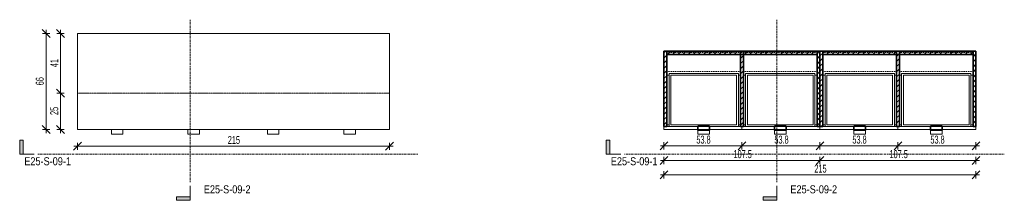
# Model space of a CAD drawing. Header units: centimetres. Extents: x 24553 to 27240, y -3028 to 11849.
# Tile 4 of 4: x 25051 to 25729, y 11725 to 11849. Entities that reach past the tile are written whole.
import ezdxf

# ---------------------------------------------------------------- set-up
doc = ezdxf.new("R2010")
doc.units = ezdxf.units.CM
for name, pattern in [('Centre', [3.175, 0.635, -0.475, 1.59, -0.475]), ('Dash 1mm', [0.2, 0.1, -0.1]), ('Dash 2mm', [0.4, 0.2, -0.2])]:
    doc.linetypes.add(name, pattern=pattern)
for name, color, linetype, lineweight in [('A-ANNO-DIMS', 211, 'Continuous', 9), ('A-ANNO-DIMS-25', 211, 'Continuous', 9), ('A-DETL-HDLN', 90, 'Dash 2mm', 18), ('A-GENM', 13, 'Continuous', 18), ('A-GENM-HDLN', 13, 'Dash 1mm', 18), ('G-ANNO-SYMB', 111, 'Continuous', 9)]:
    doc.layers.add(name, color=color, linetype=linetype, lineweight=lineweight)
doc.styles.add('Arial Narrow', font='ARIALN.TTF', dxfattribs={"height": 5.5})
doc.styles.add('Arial Narrow_1', font='ARIALN.TTF', dxfattribs={"width": 0.8, "height": 5.5})
doc.dimstyles.new('2_2mm-Centymetry-Weryfikacja', dxfattribs={"dimscale": 30.48, "dimtxt": 5.62887, "dimasz": 0.180446, "dimexe": 0.082021, "dimexo": 0.0625, "dimgap": 0, "dimtad": 1, "dimdec": 1, "dimrnd": 0.1, "dimdsep": 46, "dimtxsty": 'Arial Narrow_1', "dimblk1": 'OBLIQUE', "dimblk2": 'OBLIQUE', "dimsah": 1, "dimcen": 0.09, "dimdle": 0.082021, "dimazin": 2, "dimtfac": 1, "dimtdec": 4, "dimtix": 1, "dimtmove": 0, "dimatfit": 3, "dimfxl": 0.082021, "dimfxlon": 1, "dimtvp": 1, "dimtolj": 1, "dimtzin": 0, "dimarcsym": 2})
pattern_1 = [(45, (-22389.951, -11783.543), (-1.76776695, 1.76776695), [])]

# ---------------------------------------------------------------- blocks, each defined once
blk = doc.blocks.new('FURN_Med_E25-S-09 - E25-S-09-V1-E25-S-09-1')
at = {"layer": 'A-GENM'}
for p, q in [((215, 55.99), (0, 55.99)), ((0, 55.99), (0, -10)), ((215, -10), (215, 55.99)), ((0, -10), (215, -10)), ((23.37, -10.5), (23.37, -10)), ((23.37, -10.5), (23.37, -13.3)), ((23.37, -13.3), (31.37, -13.3)), ((31.37, -10), (31.37, -10.5)), ((31.37, -13.3), (31.37, -10.5)), ((76.13, -10.5), (76.13, -10)), ((76.13, -10.5), (76.13, -13.3)), ((76.13, -13.3), (84.13, -13.3)), ((84.13, -10), (84.13, -10.5)), ((84.13, -13.3), (84.13, -10.5)), ((130.87, -10.5), (130.87, -10)), ((130.87, -10.5), (130.87, -13.3)), ((130.87, -13.3), (138.87, -13.3)), ((138.87, -10), (138.87, -10.5)), ((138.87, -13.3), (138.87, -10.5)), ((183.63, -10.5), (183.63, -10)), ((183.63, -10.5), (183.63, -13.3)), ((183.63, -13.3), (191.63, -13.3)), ((191.63, -10), (191.63, -10.5)), ((191.63, -13.3), (191.63, -10.5))]:
    blk.add_line(p, q, dxfattribs=at)
blk = doc.blocks.new('FURN_Med_E25-S-09 - E25-S-09-V2-E25-S-09-2')
at = {"layer": 'A-GENM'}
h = blk.add_hatch(dxfattribs=at)
h.set_pattern_fill('FP_2', color=256, style=0, pattern_type=2)
h.set_pattern_definition(pattern_1)
h.paths.add_polyline_path([(2, -8), (2, 43.87), (0, 43.87), (0, -8)])
h = blk.add_hatch(dxfattribs=at)
h.set_pattern_fill('FP_2', color=256, style=0, pattern_type=2)
h.set_pattern_definition(pattern_1)
h.paths.add_polyline_path([(105.5, 41.56), (105.5, 43.87), (2, 43.87), (2, 41.56)])
h = blk.add_hatch(dxfattribs=at)
h.set_pattern_fill('FP_2', color=256, style=0, pattern_type=2)
h.set_pattern_definition(pattern_1)
h.paths.add_polyline_path([(53.75, -8), (54.75, -8), (54.75, 41.56), (52.75, 41.56), (52.75, -8)])
h = blk.add_hatch(dxfattribs=at)
h.set_pattern_fill('FP_2', color=256, style=0, pattern_type=2)
h.set_pattern_definition(pattern_1)
h.paths.add_polyline_path([(107.5, -8), (107.5, 43.87), (105.5, 43.87), (105.5, -8), (106.71, -8)])
h = blk.add_hatch(dxfattribs=at)
h.set_pattern_fill('FP_2', color=256, style=0, pattern_type=2)
h.set_pattern_definition(pattern_1)
h.paths.add_polyline_path([(109.5, -8), (109.5, 43.87), (107.5, 43.87), (107.5, -8)])
h = blk.add_hatch(dxfattribs=at)
h.set_pattern_fill('FP_2', color=256, style=0, pattern_type=2)
h.set_pattern_definition(pattern_1)
h.paths.add_polyline_path([(213, 41.56), (213, 43.87), (109.5, 43.87), (109.5, 41.56)])
h = blk.add_hatch(dxfattribs=at)
h.set_pattern_fill('FP_2', color=256, style=0, pattern_type=2)
h.set_pattern_definition(pattern_1)
h.paths.add_polyline_path([(160.25, -8), (162.25, -8), (162.25, 41.56), (160.25, 41.56), (160.25, -6.8)])
h = blk.add_hatch(dxfattribs=at)
h.set_pattern_fill('FP_2', color=256, style=0, pattern_type=2)
h.set_pattern_definition(pattern_1)
h.paths.add_polyline_path([(215, -8), (215, 43.87), (213, 43.87), (213, -8)])
at = {"layer": 'A-GENM', "lineweight": 35}
for p, q in [((2, 43.87), (0, 43.87)), ((0, 43.87), (0, -8)), ((105.5, 43.87), (2, 43.87)), ((2, 43.87), (2, 41.56)), ((2, -8), (2, 43.87)), ((2, 41.56), (105.5, 41.56)), ((54.75, 43.87), (52.75, 43.87)), ((52.75, 43.87), (52.75, -8)), ((54.75, -8), (54.75, 43.87)), ((105.5, 41.56), (105.5, 43.87)), ((107.5, 43.87), (105.5, 43.87)), ((105.5, 43.87), (105.5, -8)), ((107.5, 43.87), (107.5, -8)), ((109.5, 43.87), (107.5, 43.87)), ((107.5, -8), (107.5, 43.87)), ((109.5, 43.87), (109.5, 41.56)), ((213, 43.87), (109.5, 43.87)), ((109.5, -8), (109.5, 43.87)), ((109.5, 41.56), (213, 41.56)), ((160.25, 43.87), (160.25, -8)), ((162.25, 43.87), (160.25, 43.87)), ((162.25, -8), (162.25, 43.87)), ((213, 41.56), (213, 43.87)), ((213, 43.87), (213, -8)), ((215, 43.87), (213, 43.87)), ((215, -8), (215, 43.87)), ((0, -8), (2, -8)), ((31.37, -7.8), (23.37, -7.8)), ((23.37, -7.8), (23.37, -10.5)), ((23.37, -10.5), (31.37, -10.5)), ((31.37, -10.5), (31.37, -7.8)), ((52.75, -8), (54.75, -8)), ((76.12, -7.8), (76.12, -10.5)), ((84.13, -7.8), (76.12, -7.8)), ((76.12, -10.5), (84.13, -10.5)), ((84.13, -10.5), (84.13, -7.8)), ((105.5, -8), (107.5, -8)), ((107.5, -8), (109.5, -8)), ((138.87, -7.8), (130.87, -7.8)), ((130.87, -7.8), (130.87, -10.5)), ((130.87, -10.5), (138.87, -10.5)), ((138.87, -10.5), (138.87, -7.8)), ((160.25, -8), (162.25, -8)), ((183.63, -7.8), (183.63, -10.5)), ((191.63, -7.8), (183.63, -7.8)), ((183.63, -10.5), (191.63, -10.5)), ((191.63, -10.5), (191.63, -7.8)), ((213, -8), (215, -8))]:
    blk.add_line(p, q, dxfattribs=at)
at = {"layer": 'A-GENM'}
for p, q in [((2, 27.3), (3.5, 27.3)), ((51.25, 28.5), (3.5, 28.5)), ((3.5, 28.5), (3.5, -8)), ((4.7, -6.8), (4.7, 27.3)), ((4.7, 27.3), (50.05, 27.3)), ((50.05, 27.3), (50.05, -6.8)), ((51.25, -8), (51.25, 28.5)), ((51.25, 27.3), (52.75, 27.3)), ((54.75, 27.3), (56.25, 27.3)), ((56.25, 28.5), (56.25, -8)), ((104, 28.5), (56.25, 28.5)), ((57.45, 27.3), (102.8, 27.3)), ((57.45, -6.8), (57.45, 27.3)), ((102.8, 27.3), (102.8, -6.8)), ((104, -8), (104, 28.5)), ((104, 27.3), (105.5, 27.3)), ((109.5, 27.3), (111, 27.3)), ((158.75, 28.5), (111, 28.5)), ((111, 28.5), (111, -8)), ((112.2, -6.8), (112.2, 27.3)), ((112.2, 27.3), (157.55, 27.3)), ((157.55, 27.3), (157.55, -6.8)), ((158.75, -8), (158.75, 28.5)), ((158.75, 27.3), (160.25, 27.3)), ((162.25, 27.3), (163.75, 27.3)), ((163.75, 28.5), (163.75, -8)), ((211.5, 28.5), (163.75, 28.5)), ((164.95, 27.3), (210.3, 27.3)), ((164.95, -6.8), (164.95, 27.3)), ((210.3, 27.3), (210.3, -6.8)), ((211.5, -8), (211.5, 28.5)), ((211.5, 27.3), (213, 27.3)), ((53.75, -8), (0, -8)), ((0, -8), (0, -10)), ((0, -10), (53.75, -10)), ((3.5, -6.8), (2, -6.8)), ((50.05, -6.8), (4.7, -6.8)), ((23.37, -10.5), (23.37, -13.3)), ((23.37, -13.3), (31.37, -13.3)), ((31.37, -13.3), (31.37, -10.5)), ((52.75, -6.8), (51.25, -6.8)), ((53.75, -8), (53.75, -10)), ((107.5, -8), (53.75, -8)), ((53.75, -10), (53.75, -8)), ((53.75, -10), (107.5, -10)), ((56.25, -6.8), (54.75, -6.8)), ((102.8, -6.8), (57.45, -6.8)), ((76.12, -10.5), (76.12, -13.3)), ((76.12, -13.3), (84.13, -13.3)), ((84.13, -13.3), (84.13, -10.5)), ((105.5, -6.8), (104, -6.8)), ((161.25, -8), (107.5, -8)), ((107.5, -8), (107.5, -10)), ((107.5, -10), (107.5, -8)), ((107.5, -10), (161.25, -10)), ((111, -6.8), (109.5, -6.8)), ((157.55, -6.8), (112.2, -6.8)), ((130.87, -10.5), (130.87, -13.3)), ((130.87, -13.3), (138.87, -13.3)), ((138.87, -13.3), (138.87, -10.5)), ((160.25, -6.8), (158.75, -6.8)), ((161.25, -10), (161.25, -8)), ((161.25, -8), (161.25, -10)), ((215, -8), (161.25, -8)), ((161.25, -10), (215, -10)), ((163.75, -6.8), (162.25, -6.8)), ((210.3, -6.8), (164.95, -6.8)), ((183.63, -10.5), (183.63, -13.3)), ((183.63, -13.3), (191.63, -13.3)), ((191.63, -13.3), (191.63, -10.5)), ((213, -6.8), (211.5, -6.8)), ((215, -10), (215, -8))]:
    blk.add_line(p, q, dxfattribs=at)
at = {"layer": 'A-GENM-HDLN'}
for p, q in [((2, 43), (52.75, 43)), ((2, -8), (2, 43)), ((52.75, 43), (52.75, -8)), ((54.75, 43), (54.75, -8)), ((105.5, 43), (54.75, 43)), ((105.5, -8), (105.5, 43)), ((109.5, 43), (160.25, 43)), ((109.5, -8), (109.5, 43)), ((160.25, 43), (160.25, -8)), ((162.25, 43), (162.25, -8)), ((213, 43), (162.25, 43)), ((213, -8), (213, 43)), ((2, 30), (52.75, 30)), ((2, -8), (2, 30)), ((52.75, 30), (52.75, -8)), ((54.75, 30), (54.75, -8)), ((105.5, 30), (54.75, 30)), ((105.5, -8), (105.5, 30)), ((109.5, 30), (160.25, 30)), ((109.5, -8), (109.5, 30)), ((160.25, 30), (160.25, -8)), ((162.25, 30), (162.25, -8)), ((213, 30), (162.25, 30)), ((213, -8), (213, 30))]:
    blk.add_line(p, q, dxfattribs=at)
blk = doc.blocks.new('Section - _Znaczek-Pelny-Prawy-3044335-E25-S-09-1')
at = {"layer": 'G-ANNO-SYMB'}
blk.add_hatch(color=256, dxfattribs=at).paths.add_polyline_path([(-0.4, 0.381), (-0.4, 0), (-0.5, 0), (-0.5, 0.381)])
at = {"layer": 'G-ANNO-SYMB', "lineweight": 18}
for p, q in [((-0.4, 0.381), (-0.5, 0.381)), ((-0.5, 0.381), (-0.5, 0)), ((-0.4, 0.381), (-0.5, 0.381)), ((-0.5, 0.381), (-0.5, 0)), ((-0.4, 0.381), (-0.4, 0)), ((-0.4, 0), (-0.4, 0.381)), ((-0.5, 0), (-0.4, 0)), ((-0.5, 0), (-0.1, 0))]:
    blk.add_line(p, q, dxfattribs=at)
blk = doc.blocks.new('DIMBLOCK1-E25-S-09-1')
at = {"layer": 'A-ANNO-DIMS-25', "lineweight": 18}
for p, q in [((25078.98, 11798.54), (25076.23, 11801.29)), ((25078.98, 11798.54), (25081.73, 11795.79)), ((25078.98, 11773.54), (25076.23, 11776.29)), ((25078.98, 11773.54), (25081.73, 11770.79))]:
    blk.add_line(p, q, dxfattribs=at)
at = {"layer": 'A-ANNO-DIMS-25'}
for p, q in [((25078.98, 11798.54), (25076.48, 11798.54)), ((25078.98, 11771.04), (25078.98, 11798.54)), ((25078.98, 11798.54), (25081.48, 11798.54)), ((25078.98, 11773.54), (25076.48, 11773.54)), ((25078.98, 11773.54), (25081.48, 11773.54))]:
    blk.add_line(p, q, dxfattribs=at)
at = {"layer": 'A-ANNO-DIMS-25', "color": 0, "insert": (25071.87, 11783.45), "char_height": 5.5, "width": 6.2186, "attachment_point": 1, "rotation": 90, "line_spacing_factor": 0.974696, "style": 'Arial Narrow_1'}
blk.add_mtext('25', dxfattribs=at)
blk = doc.blocks.new('_Oblique')
at = {"color": 0, "linetype": 'ByBlock', "lineweight": -2}
blk.add_line((-0.5, -0.5), (0.5, 0.5), dxfattribs=at)
blk = doc.blocks.new('DIMBLOCK2-E25-S-09-1')
at = {"layer": 'A-ANNO-DIMS-25', "lineweight": 18}
for p, q in [((25078.98, 11839.54), (25076.23, 11842.29)), ((25078.98, 11839.54), (25081.73, 11836.79)), ((25078.98, 11798.54), (25076.23, 11801.29)), ((25078.98, 11798.54), (25081.73, 11795.79))]:
    blk.add_line(p, q, dxfattribs=at)
at = {"layer": 'A-ANNO-DIMS-25'}
for p, q in [((25078.98, 11798.54), (25078.98, 11842.04)), ((25078.98, 11839.54), (25076.48, 11839.54)), ((25078.98, 11839.54), (25081.48, 11839.54)), ((25078.98, 11798.54), (25076.48, 11798.54)), ((25078.98, 11798.54), (25081.48, 11798.54))]:
    blk.add_line(p, q, dxfattribs=at)
at = {"layer": 'A-ANNO-DIMS-25', "color": 0, "insert": (25071.87, 11816.45), "char_height": 5.5, "width": 6.2186, "attachment_point": 1, "rotation": 90, "line_spacing_factor": 0.974696, "style": 'Arial Narrow_1'}
blk.add_mtext('41', dxfattribs=at)
blk = doc.blocks.new('DIMBLOCK3-E25-S-09-1')
at = {"layer": 'A-ANNO-DIMS-25', "lineweight": 18}
for p, q in [((25068.98, 11839.54), (25066.23, 11842.29)), ((25068.98, 11839.54), (25071.73, 11836.79)), ((25068.98, 11773.54), (25066.23, 11776.29)), ((25068.98, 11773.54), (25071.73, 11770.79))]:
    blk.add_line(p, q, dxfattribs=at)
at = {"layer": 'A-ANNO-DIMS-25'}
for p, q in [((25068.98, 11771.04), (25068.98, 11842.04)), ((25068.98, 11839.54), (25066.48, 11839.54)), ((25068.98, 11839.54), (25071.48, 11839.54)), ((25068.98, 11773.54), (25066.48, 11773.54)), ((25068.98, 11773.54), (25071.48, 11773.54))]:
    blk.add_line(p, q, dxfattribs=at)
at = {"layer": 'A-ANNO-DIMS-25', "color": 0, "insert": (25061.87, 11803.95), "char_height": 5.5, "width": 6.2186, "attachment_point": 1, "rotation": 90, "line_spacing_factor": 0.974696, "style": 'Arial Narrow_1'}
blk.add_mtext('66', dxfattribs=at)
blk = doc.blocks.new('DIMBLOCK4-E25-S-09-1')
at = {"layer": 'A-ANNO-DIMS-25', "lineweight": 18}
for p, q in [((25090.59, 11761.9), (25087.84, 11759.15)), ((25090.59, 11761.9), (25093.34, 11764.65)), ((25305.59, 11761.9), (25302.84, 11759.15)), ((25305.59, 11761.9), (25308.34, 11764.65))]:
    blk.add_line(p, q, dxfattribs=at)
at = {"layer": 'A-ANNO-DIMS-25'}
for p, q in [((25088.09, 11761.9), (25308.09, 11761.9)), ((25090.59, 11761.9), (25090.59, 11764.4)), ((25090.59, 11761.9), (25090.59, 11759.4)), ((25305.59, 11761.9), (25305.59, 11764.4)), ((25305.59, 11761.9), (25305.59, 11759.4))]:
    blk.add_line(p, q, dxfattribs=at)
at = {"layer": 'A-ANNO-DIMS-25', "color": 0, "insert": (25194.21, 11769.01), "char_height": 5.5, "width": 9.3278, "attachment_point": 1, "line_spacing_factor": 0.974696, "style": 'Arial Narrow_1'}
blk.add_mtext('215', dxfattribs=at)
blk = doc.blocks.new('Section - _Znaczek-Pelny-Prawy-3044335-E25-S-09-2')
at = {"layer": 'G-ANNO-SYMB'}
blk.add_hatch(color=256, dxfattribs=at).paths.add_polyline_path([(-0.4, 0.381), (-0.4, 0), (-0.5, 0), (-0.5, 0.381)])
at = {"layer": 'G-ANNO-SYMB', "lineweight": 18}
for p, q in [((-0.4, 0.381), (-0.5, 0.381)), ((-0.5, 0.381), (-0.5, 0)), ((-0.4, 0.381), (-0.5, 0.381)), ((-0.5, 0.381), (-0.5, 0)), ((-0.4, 0.381), (-0.4, 0)), ((-0.4, 0), (-0.4, 0.381)), ((-0.5, 0), (-0.4, 0)), ((-0.5, 0), (-0.1, 0))]:
    blk.add_line(p, q, dxfattribs=at)
blk = doc.blocks.new('DIMBLOCK5-E25-S-09-2')
at = {"layer": 'A-ANNO-DIMS-25', "lineweight": 18}
for p, q in [((25494.79, 11762.16), (25492.04, 11759.41)), ((25494.79, 11762.16), (25497.54, 11764.91)), ((25548.54, 11762.16), (25545.79, 11759.41)), ((25548.54, 11762.16), (25551.29, 11764.91))]:
    blk.add_line(p, q, dxfattribs=at)
at = {"layer": 'A-ANNO-DIMS-25'}
for p, q in [((25492.29, 11762.16), (25548.54, 11762.16)), ((25494.79, 11762.16), (25494.79, 11764.66)), ((25494.79, 11762.16), (25494.79, 11759.66)), ((25548.54, 11762.16), (25548.54, 11764.66)), ((25548.54, 11762.16), (25548.54, 11759.66))]:
    blk.add_line(p, q, dxfattribs=at)
at = {"layer": 'A-ANNO-DIMS-25', "color": 0, "insert": (25517.11, 11769.27), "char_height": 5.5, "width": 10.9361, "attachment_point": 1, "line_spacing_factor": 0.974696, "style": 'Arial Narrow_1'}
blk.add_mtext('53.8', dxfattribs=at)
blk = doc.blocks.new('DIMBLOCK6-E25-S-09-2')
at = {"layer": 'A-ANNO-DIMS-25', "lineweight": 18}
for p, q in [((25548.54, 11762.16), (25545.79, 11759.41)), ((25548.54, 11762.16), (25551.29, 11764.91)), ((25602.29, 11762.16), (25599.54, 11759.41)), ((25602.29, 11762.16), (25605.04, 11764.91))]:
    blk.add_line(p, q, dxfattribs=at)
at = {"layer": 'A-ANNO-DIMS-25'}
for p, q in [((25548.54, 11762.16), (25548.54, 11764.66)), ((25548.54, 11762.16), (25602.29, 11762.16)), ((25548.54, 11762.16), (25548.54, 11759.66)), ((25602.29, 11762.16), (25602.29, 11764.66)), ((25602.29, 11762.16), (25602.29, 11759.66))]:
    blk.add_line(p, q, dxfattribs=at)
at = {"layer": 'A-ANNO-DIMS-25', "color": 0, "insert": (25570.86, 11769.27), "char_height": 5.5, "width": 10.9361, "attachment_point": 1, "line_spacing_factor": 0.974696, "style": 'Arial Narrow_1'}
blk.add_mtext('53.8', dxfattribs=at)
blk = doc.blocks.new('DIMBLOCK7-E25-S-09-2')
at = {"layer": 'A-ANNO-DIMS-25', "lineweight": 18}
for p, q in [((25602.29, 11762.16), (25599.54, 11759.41)), ((25602.29, 11762.16), (25605.04, 11764.91)), ((25656.04, 11762.16), (25653.29, 11759.41)), ((25656.04, 11762.16), (25658.79, 11764.91))]:
    blk.add_line(p, q, dxfattribs=at)
at = {"layer": 'A-ANNO-DIMS-25'}
for p, q in [((25602.29, 11762.16), (25602.29, 11764.66)), ((25602.29, 11762.16), (25656.04, 11762.16)), ((25602.29, 11762.16), (25602.29, 11759.66)), ((25656.04, 11762.16), (25656.04, 11764.66)), ((25656.04, 11762.16), (25656.04, 11759.66))]:
    blk.add_line(p, q, dxfattribs=at)
at = {"layer": 'A-ANNO-DIMS-25', "color": 0, "insert": (25624.61, 11769.27), "char_height": 5.5, "width": 10.9361, "attachment_point": 1, "line_spacing_factor": 0.974696, "style": 'Arial Narrow_1'}
blk.add_mtext('53.8', dxfattribs=at)
blk = doc.blocks.new('DIMBLOCK8-E25-S-09-2')
at = {"layer": 'A-ANNO-DIMS-25', "lineweight": 18}
for p, q in [((25656.04, 11762.16), (25653.29, 11759.41)), ((25656.04, 11762.16), (25658.79, 11764.91)), ((25709.79, 11762.16), (25707.04, 11759.41)), ((25709.79, 11762.16), (25712.54, 11764.91))]:
    blk.add_line(p, q, dxfattribs=at)
at = {"layer": 'A-ANNO-DIMS-25'}
for p, q in [((25656.04, 11762.16), (25656.04, 11764.66)), ((25656.04, 11762.16), (25712.29, 11762.16)), ((25656.04, 11762.16), (25656.04, 11759.66)), ((25709.79, 11762.16), (25709.79, 11764.66)), ((25709.79, 11762.16), (25709.79, 11759.66))]:
    blk.add_line(p, q, dxfattribs=at)
at = {"layer": 'A-ANNO-DIMS-25', "color": 0, "insert": (25678.36, 11769.27), "char_height": 5.5, "width": 10.9361, "attachment_point": 1, "line_spacing_factor": 0.974696, "style": 'Arial Narrow_1'}
blk.add_mtext('53.8', dxfattribs=at)
blk = doc.blocks.new('DIMBLOCK9-E25-S-09-2')
at = {"layer": 'A-ANNO-DIMS-25', "lineweight": 18}
for p, q in [((25494.79, 11752.16), (25492.04, 11749.41)), ((25494.79, 11752.16), (25497.54, 11754.91)), ((25602.29, 11752.16), (25599.54, 11749.41)), ((25602.29, 11752.16), (25605.04, 11754.91))]:
    blk.add_line(p, q, dxfattribs=at)
at = {"layer": 'A-ANNO-DIMS-25'}
for p, q in [((25492.29, 11752.16), (25602.29, 11752.16)), ((25494.79, 11752.16), (25494.79, 11754.66)), ((25494.79, 11752.16), (25494.79, 11749.66)), ((25602.29, 11752.16), (25602.29, 11754.66)), ((25602.29, 11752.16), (25602.29, 11749.66))]:
    blk.add_line(p, q, dxfattribs=at)
at = {"layer": 'A-ANNO-DIMS-25', "color": 0, "insert": (25542.69, 11759.27), "char_height": 5.5, "width": 14.0454, "attachment_point": 1, "line_spacing_factor": 0.974696, "style": 'Arial Narrow_1'}
blk.add_mtext('107.5', dxfattribs=at)
blk = doc.blocks.new('DIMBLOCK10-E25-S-09-2')
at = {"layer": 'A-ANNO-DIMS-25', "lineweight": 18}
for p, q in [((25602.29, 11752.16), (25599.54, 11749.41)), ((25602.29, 11752.16), (25605.04, 11754.91)), ((25709.79, 11752.16), (25707.04, 11749.41)), ((25709.79, 11752.16), (25712.54, 11754.91))]:
    blk.add_line(p, q, dxfattribs=at)
at = {"layer": 'A-ANNO-DIMS-25'}
for p, q in [((25602.29, 11752.16), (25602.29, 11754.66)), ((25602.29, 11752.16), (25712.29, 11752.16)), ((25602.29, 11752.16), (25602.29, 11749.66)), ((25709.79, 11752.16), (25709.79, 11754.66)), ((25709.79, 11752.16), (25709.79, 11749.66))]:
    blk.add_line(p, q, dxfattribs=at)
at = {"layer": 'A-ANNO-DIMS-25', "color": 0, "insert": (25650.19, 11759.27), "char_height": 5.5, "width": 14.0454, "attachment_point": 1, "line_spacing_factor": 0.974696, "style": 'Arial Narrow_1'}
blk.add_mtext('107.5', dxfattribs=at)
blk = doc.blocks.new('DIMBLOCK11-E25-S-09-2')
at = {"layer": 'A-ANNO-DIMS-25', "lineweight": 18}
for p, q in [((25494.79, 11742.16), (25497.54, 11744.91)), ((25709.79, 11742.16), (25712.54, 11744.91)), ((25494.79, 11742.16), (25492.04, 11739.41)), ((25709.79, 11742.16), (25707.04, 11739.41))]:
    blk.add_line(p, q, dxfattribs=at)
at = {"layer": 'A-ANNO-DIMS-25'}
for p, q in [((25492.29, 11742.16), (25712.29, 11742.16)), ((25494.79, 11742.16), (25494.79, 11744.66)), ((25494.79, 11742.16), (25494.79, 11739.66)), ((25709.79, 11742.16), (25709.79, 11744.66)), ((25709.79, 11742.16), (25709.79, 11739.66))]:
    blk.add_line(p, q, dxfattribs=at)
at = {"layer": 'A-ANNO-DIMS-25', "color": 0, "insert": (25598.4, 11749.27), "char_height": 5.5, "width": 9.3278, "attachment_point": 1, "line_spacing_factor": 0.974696, "style": 'Arial Narrow_1'}
blk.add_mtext('215', dxfattribs=at)

msp = doc.modelspace()

# ---------------------------------------------------------------- linework, layer by layer
at = {"layer": 'A-DETL-HDLN'}
msp.add_line((25090.59, 11798.54), (25305.59, 11798.54), dxfattribs=at)
at = {"layer": 'G-ANNO-SYMB', "linetype": 'Centre'}
for p, q in [((25168.35, 11737.2), (25168.35, 11849.12)), ((25572.55, 11737.2), (25572.55, 11849.12)), ((25063.3, 11756.51), (25325.1, 11756.51)), ((25467.5, 11756.51), (25729.3, 11756.51))]:
    msp.add_line(p, q, dxfattribs=at)

# ---------------------------------------------------------------- block references
at = {"layer": 'A-GENM'}
for name, p in [('FURN_Med_E25-S-09 - E25-S-09-V1-E25-S-09-1', (25090.59, 11783.54)), ('FURN_Med_E25-S-09 - E25-S-09-V2-E25-S-09-2', (25494.79, 11783.54))]:
    msp.add_blockref(name, p, dxfattribs=at)
at = {"layer": 'G-ANNO-SYMB', "lineweight": 18, "xscale": 24.99999999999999, "yscale": 24.99999999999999, "zscale": 24.99999999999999}
for name, p in [('Section - _Znaczek-Pelny-Prawy-3044335-E25-S-09-1', (25063.3, 11756.51)), ('Section - _Znaczek-Pelny-Prawy-3044335-E25-S-09-2', (25467.5, 11756.51))]:
    msp.add_blockref(name, p, dxfattribs=at)
at = {"layer": 'G-ANNO-SYMB', "lineweight": 18, "xscale": 24.99999999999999, "yscale": 24.99999999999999, "zscale": 24.99999999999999, "rotation": 90}
for name, p in [('Section - _Znaczek-Pelny-Prawy-3044335-E25-S-09-1', (25168.35, 11737.2)), ('Section - _Znaczek-Pelny-Prawy-3044335-E25-S-09-2', (25572.55, 11737.2))]:
    msp.add_blockref(name, p, dxfattribs=at)

# ---------------------------------------------------------------- texts
at = {"layer": 'G-ANNO-SYMB', "char_height": 5.5, "width": 38.2806, "attachment_point": 1, "style": 'Arial Narrow'}
for s, insert in [('E25-S-09-1', (25053.95, 11754.35)), ('E25-S-09-1', (25458.14, 11754.35)), ('E25-S-09-2', (25177.67, 11735.01)), ('E25-S-09-2', (25581.87, 11735.01))]:
    msp.add_mtext(s, dxfattribs=dict(at, insert=insert))

# ---------------------------------------------------------------- dimensions: what is measured, and where the dimension line sits
at = {"layer": 'A-ANNO-DIMS'}
for base, p1, p2, override, picture, middle in [((25068.98, 11839.54), (25071.48, 11773.54), (25071.48, 11839.54), {"dimpost": '<>', "dimfxl": 65.991869}, 'DIMBLOCK3-E25-S-09-1', (25066.17, 11806.54)), ((25078.98, 11839.54), (25081.48, 11798.54), (25081.48, 11839.54), {"dimpost": '<>', "dimfxl": 40.991869}, 'DIMBLOCK2-E25-S-09-1', (25076.22, 11819.04)), ((25078.98, 11798.54), (25081.48, 11773.54), (25081.48, 11798.54), {"dimpost": '<>', "dimfxl": 25}, 'DIMBLOCK1-E25-S-09-1', (25076.17, 11786.04))]:
    dim = msp.add_linear_dim(base=base, p1=p1, p2=p2, angle=90, dimstyle='2_2mm-Centymetry-Weryfikacja', override=override, dxfattribs=at)
    dim.commit()
    dim.dimension.update_dxf_attribs({"geometry": picture, "text_midpoint": middle})
for base, p1, p2, override, picture, middle in [((25305.59, 11761.9), (25090.59, 11764.4), (25305.59, 11764.4), {"dimpost": '<>', "dimfxl": 215}, 'DIMBLOCK4-E25-S-09-1', (25198.09, 11764.71)), ((25548.54014949, 11762.15833234), (25494.79014949, 11764.65833234), (25548.54014949, 11764.65833234), {"dimpost": '<>', "dimfxl": 53.75}, 'DIMBLOCK5-E25-S-09-2', (25521.66514949, 11764.96648378)), ((25602.29014949, 11762.15833234), (25548.54014949, 11764.65833234), (25602.29014949, 11764.65833234), {"dimpost": '<>', "dimfxl": 53.75}, 'DIMBLOCK6-E25-S-09-2', (25575.41514949, 11764.96648378)), ((25656.04014949, 11762.15833234), (25602.29014949, 11764.65833234), (25656.04014949, 11764.65833234), {"dimpost": '<>', "dimfxl": 53.75}, 'DIMBLOCK7-E25-S-09-2', (25629.16514949, 11764.96648378)), ((25709.79014949, 11762.15833234), (25656.04014949, 11764.65833234), (25709.79014949, 11764.65833234), {"dimpost": '<>', "dimfxl": 53.75}, 'DIMBLOCK8-E25-S-09-2', (25682.91514949, 11764.96648378)), ((25602.29, 11752.16), (25494.79, 11754.66), (25602.29, 11754.66), {"dimpost": '<>', "dimfxl": 107.5}, 'DIMBLOCK9-E25-S-09-2', (25548.54, 11754.97)), ((25709.79, 11752.16), (25602.29, 11754.66), (25709.79, 11754.66), {"dimpost": '<>', "dimfxl": 107.5}, 'DIMBLOCK10-E25-S-09-2', (25656.04, 11754.97)), ((25709.79, 11742.16), (25494.79, 11744.66), (25709.79, 11744.66), {"dimpost": '<>', "dimfxl": 215}, 'DIMBLOCK11-E25-S-09-2', (25602.29, 11744.97))]:
    dim = msp.add_linear_dim(base=base, p1=p1, p2=p2, dimstyle='2_2mm-Centymetry-Weryfikacja', override=override, dxfattribs=at)
    dim.commit()
    dim.dimension.update_dxf_attribs({"geometry": picture, "text_midpoint": middle})

doc.saveas('drawing.dxf')
